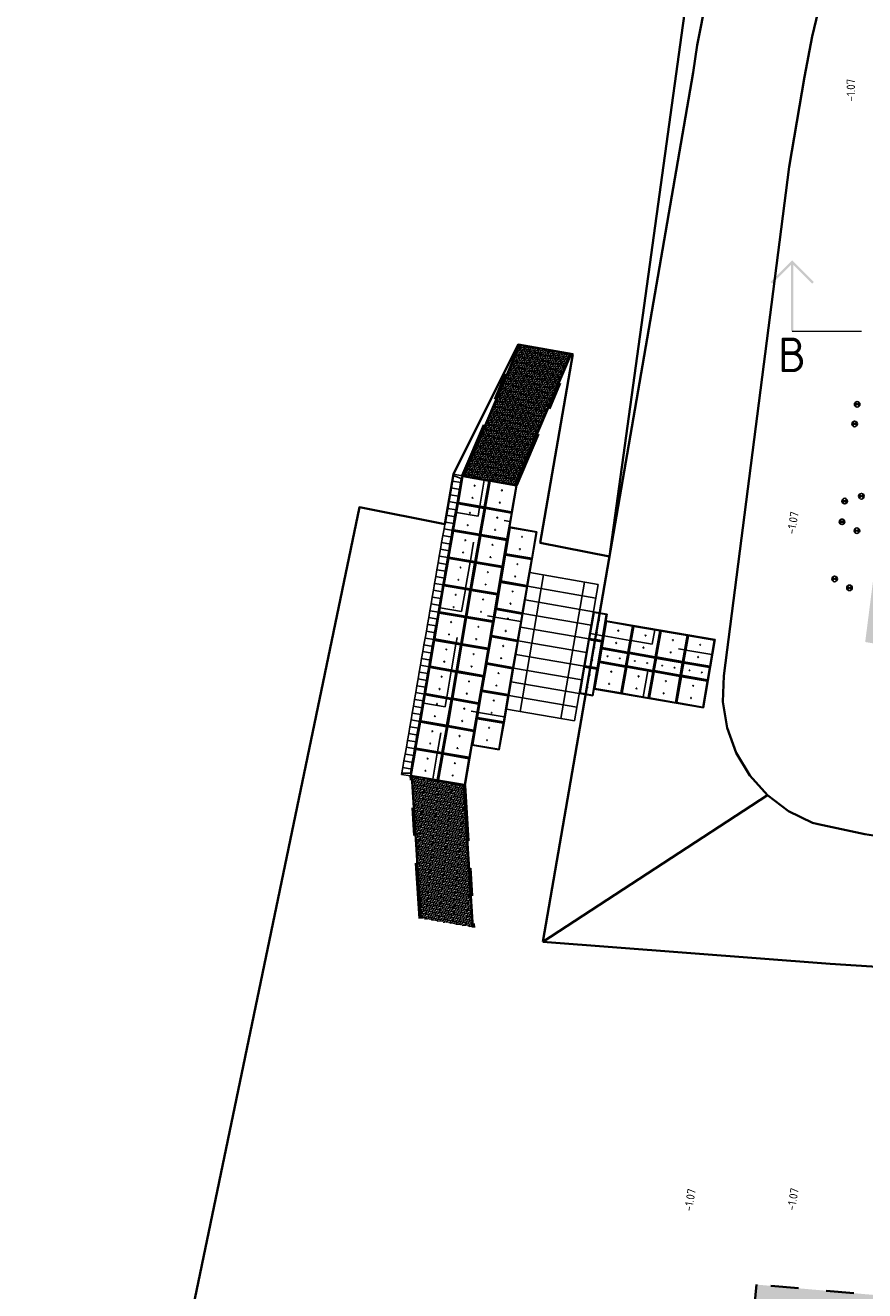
# Model space of a CAD drawing. Header units: metres. Extents: x 114946 to 116571, y 426496 to 427327.
# Tile 2 of 7: x 114952 to 115013, y 426688 to 426779. Entities that reach past the tile are written whole.
import ezdxf
from ezdxf.enums import TextEntityAlignment as Align

# ---------------------------------------------------------------- set-up
doc = ezdxf.new("R2010")
doc.units = ezdxf.units.M
for name, pattern in [('VH-OPSLUITBAND-SO', [10, 4, -2, 2, -2]), ('ZZ-CENTER-SO', [8, 5, -1, 1, -1]), ('ZZ-HIDDEN-SO', [4, 2, -2])]:
    doc.linetypes.add(name, pattern=pattern)
doc.layers.add('B-WE-VH-BEDRIJFSVLOERPLAAT-S', color=253, linetype='Continuous')
doc.layers.add('B-WE-VH-KANTOPSLUITING_ELEMENT_INRIT-S', color=40, linetype='Continuous')
for name, color, linetype, lineweight in [('B-WE-VH-KANTOPSLUITING_OPSLUITBAND-G', 150, 'VH-OPSLUITBAND-SO', 35), ('B-WE-VH-KANTOPSLUITING_VOORKANTBAND-G', 7, 'Continuous', 35), ('B-WE-VH-OPENVERHARDING_BETONSTRAATSTEEN-A', 92, 'Continuous', 18), ('B-WE-ZZ-HOOGTELABEL-ZANDOPHOGING-S', 7, 'Continuous', 25), ('Draglineschotten', 253, 'Continuous', 25), ('N-WE-RI-DWA_HULPSTUK-S-200', 20, 'Continuous', 25), ('N-WE-RI-HWA_HULPSTUK-S-200', 150, 'Continuous', 25), ('N-WE-WH-GRONDWATERLIJN-G', 4, 'AL-GRONDWATERLIJN-SO', 35), ('X-XX-AL-GRENS_WERK-G', 7, 'ZZ-WERKGRENS-SO', 35), ('X-XX-AL-VERWIJZING-S-500', 7, 'Continuous', 18), ('X-XX-AL-VERWIJZING_DOORSNEDE-G', 7, 'ZZ-CENTER-SO', 18)]:
    doc.layers.add(name, color=color, linetype=linetype, lineweight=lineweight)
doc.layers.add('N-WE-KL-TRACE-G', color=40, linetype='ZZ-HIDDEN-SO', lineweight=35, transparency=0.4)
doc.layers.get('0').freeze()
doc.styles.add('NLCS-ISO', font='NLCS-ISO.ttf')
doc.styles.add('NLCS-ISO-ANNOTATIEF-T18', font='NLCS-ISO.ttf', dxfattribs={"height": 1.8})
doc.linetypes.add('AL-GRONDWATERLIJN-SO', pattern='A,6,[32,NLCS.shx,S=1,R=0,X=0,Y=0],6', length=12)
doc.linetypes.add('ZZ-WERKGRENS-SO', pattern='A,2,-3,[137,NLCS.shx,S=0.05,R=0,X=-0.55,Y=-0.675],-3,2', length=10)
pattern_1 = [(0, (0, 0), (0, 6.985), [5.08, -1.905]), (90, (0, 0), (-6.985, 4e-16), [5.08, -1.905])]

# ---------------------------------------------------------------- blocks, each defined once
blk = doc.blocks.new('SAL-VERWIJZING_AANZICHT_BOVEN-SO')
h = blk.add_hatch(color=256)
h.dxf.hatch_style = 1
h.paths.add_polyline_path([(0, 10.25), (-3.12, 7.12), (-2.88, 6.88), (-0.18, 9.58), (-0.18, 0), (0.17, 0), (0.17, 9.58), (2.88, 6.88), (3.12, 7.12)])
at = {"lineweight": 50, "style": 'NLCS-ISO'}
blk.add_attdef('...', text='', height=5, dxfattribs=at).set_placement((-0.02, -0.9), align=Align.TOP_CENTER)
blk = doc.blocks.new('A$C310b0197')
at = {"layer": 'B-WE-VH-KANTOPSLUITING_ELEMENT_INRIT-S', "color": 253}
for p, q in [((3.653, 21.297), (3.568, 20.805)), ((3.738, 21.79), (3.653, 21.297)), ((3.653, 21.297), (4.292, 21.187)), ((3.653, 21.297), (4.292, 21.187)), ((3.722, 21.697), (4.303, 21.49)), ((3.738, 21.79), (4.377, 21.68)), ((4.252, 21.194), (4.167, 20.702)), ((4.292, 21.187), (4.207, 20.695)), ((4.303, 21.49), (4.252, 21.194)), ((4.377, 21.68), (4.292, 21.187)), ((3.483, 20.312), (3.398, 19.819)), ((3.568, 20.805), (3.483, 20.312)), ((3.483, 20.312), (4.122, 20.202)), ((3.483, 20.312), (4.122, 20.202)), ((3.568, 20.805), (4.207, 20.695)), ((3.568, 20.805), (4.207, 20.695)), ((4.082, 20.209), (3.997, 19.716)), ((4.122, 20.202), (4.037, 19.709)), ((4.167, 20.702), (4.082, 20.209)), ((4.207, 20.695), (4.122, 20.202)), ((3.313, 19.327), (3.228, 18.834)), ((3.398, 19.819), (3.313, 19.327)), ((3.313, 19.327), (3.952, 19.216)), ((3.313, 19.327), (3.952, 19.216)), ((3.398, 19.819), (4.037, 19.709)), ((3.398, 19.819), (4.037, 19.709)), ((3.912, 19.223), (3.827, 18.731)), ((3.952, 19.216), (3.867, 18.724)), ((3.997, 19.716), (3.912, 19.223)), ((4.037, 19.709), (3.952, 19.216)), ((3.143, 18.341), (3.058, 17.848)), ((3.228, 18.834), (3.143, 18.341)), ((3.143, 18.341), (3.782, 18.231)), ((3.143, 18.341), (3.782, 18.231)), ((3.228, 18.834), (3.867, 18.724)), ((3.228, 18.834), (3.867, 18.724)), ((3.827, 18.731), (3.742, 18.238)), ((3.867, 18.724), (3.782, 18.231)), ((3.058, 17.848), (2.973, 17.356)), ((3.058, 17.848), (3.697, 17.738)), ((3.058, 17.848), (3.697, 17.738)), ((3.657, 17.745), (3.572, 17.252)), ((3.697, 17.738), (3.612, 17.246)), ((3.742, 18.238), (3.657, 17.745)), ((3.782, 18.231), (3.697, 17.738)), ((2.888, 16.863), (2.803, 16.37)), ((2.973, 17.356), (2.888, 16.863)), ((2.888, 16.863), (3.527, 16.753)), ((2.888, 16.863), (3.527, 16.753)), ((2.973, 17.356), (3.612, 17.246)), ((2.973, 17.356), (3.612, 17.246)), ((3.487, 16.76), (3.402, 16.267)), ((3.527, 16.753), (3.442, 16.26)), ((3.572, 17.252), (3.487, 16.76)), ((3.612, 17.246), (3.527, 16.753)), ((2.719, 15.877), (2.634, 15.385)), ((2.803, 16.37), (2.719, 15.877)), ((2.719, 15.877), (3.357, 15.767)), ((2.719, 15.877), (3.357, 15.767)), ((2.803, 16.37), (3.442, 16.26)), ((2.803, 16.37), (3.442, 16.26)), ((3.317, 15.774), (3.232, 15.282)), ((3.357, 15.767), (3.272, 15.275)), ((3.402, 16.267), (3.317, 15.774)), ((3.442, 16.26), (3.357, 15.767)), ((2.549, 14.892), (2.464, 14.399)), ((2.634, 15.385), (2.549, 14.892)), ((2.549, 14.892), (3.187, 14.782)), ((2.549, 14.892), (3.187, 14.782)), ((2.634, 15.385), (3.272, 15.275)), ((2.634, 15.385), (3.272, 15.275)), ((3.147, 14.789), (3.062, 14.296)), ((3.187, 14.782), (3.102, 14.289)), ((3.232, 15.282), (3.147, 14.789)), ((3.272, 15.275), (3.187, 14.782)), ((2.379, 13.907), (2.294, 13.414)), ((2.464, 14.399), (2.379, 13.907)), ((2.379, 13.907), (3.017, 13.796)), ((2.379, 13.907), (3.017, 13.796)), ((2.464, 14.399), (3.102, 14.289)), ((2.464, 14.399), (3.102, 14.289)), ((2.977, 13.803), (2.892, 13.311)), ((3.017, 13.796), (2.932, 13.304)), ((3.062, 14.296), (2.977, 13.803)), ((3.102, 14.289), (3.017, 13.796)), ((2.209, 12.921), (2.124, 12.428)), ((2.294, 13.414), (2.209, 12.921)), ((2.209, 12.921), (2.847, 12.811)), ((2.209, 12.921), (2.847, 12.811)), ((2.294, 13.414), (2.932, 13.304)), ((2.294, 13.414), (2.932, 13.304)), ((2.807, 12.818), (2.723, 12.325)), ((2.847, 12.811), (2.762, 12.318)), ((2.892, 13.311), (2.807, 12.818)), ((2.932, 13.304), (2.847, 12.811)), ((2.039, 11.936), (1.954, 11.443)), ((2.124, 12.428), (2.039, 11.936)), ((2.039, 11.936), (2.677, 11.826)), ((2.039, 11.936), (2.677, 11.826)), ((2.124, 12.428), (2.762, 12.318)), ((2.124, 12.428), (2.762, 12.318)), ((2.723, 12.325), (2.638, 11.832)), ((2.762, 12.318), (2.677, 11.826)), ((1.954, 11.443), (1.869, 10.95)), ((1.954, 11.443), (2.593, 11.333)), ((1.954, 11.443), (2.593, 11.333)), ((2.553, 11.34), (2.468, 10.847)), ((2.593, 11.333), (2.508, 10.84)), ((2.638, 11.832), (2.553, 11.34)), ((2.677, 11.826), (2.593, 11.333)), ((1.784, 10.457), (1.699, 9.965)), ((1.869, 10.95), (1.784, 10.457)), ((1.784, 10.457), (2.423, 10.347)), ((1.784, 10.457), (2.423, 10.347)), ((1.869, 10.95), (2.508, 10.84)), ((1.869, 10.95), (2.508, 10.84)), ((2.383, 10.354), (2.298, 9.861)), ((2.423, 10.347), (2.338, 9.855)), ((2.468, 10.847), (2.383, 10.354)), ((2.508, 10.84), (2.423, 10.347)), ((1.614, 9.472), (1.529, 8.979)), ((1.699, 9.965), (1.614, 9.472)), ((1.614, 9.472), (2.253, 9.362)), ((1.614, 9.472), (2.253, 9.362)), ((1.699, 9.965), (2.338, 9.855)), ((1.699, 9.965), (2.338, 9.855)), ((2.213, 9.369), (2.128, 8.876)), ((2.253, 9.362), (2.168, 8.869)), ((2.298, 9.861), (2.213, 9.369)), ((2.338, 9.855), (2.253, 9.362)), ((1.444, 8.487), (1.359, 7.994)), ((1.529, 8.979), (1.444, 8.487)), ((1.444, 8.487), (2.083, 8.376)), ((1.444, 8.487), (2.083, 8.376)), ((1.529, 8.979), (2.168, 8.869)), ((1.529, 8.979), (2.168, 8.869)), ((2.043, 8.383), (1.958, 7.891)), ((2.083, 8.376), (1.998, 7.884)), ((2.128, 8.876), (2.043, 8.383)), ((2.168, 8.869), (2.083, 8.376)), ((1.274, 7.501), (1.189, 7.008)), ((1.359, 7.994), (1.274, 7.501)), ((1.274, 7.501), (1.913, 7.391)), ((1.274, 7.501), (1.913, 7.391)), ((1.359, 7.994), (1.998, 7.884)), ((1.359, 7.994), (1.998, 7.884)), ((1.873, 7.398), (1.788, 6.905)), ((1.913, 7.391), (1.828, 6.898)), ((1.958, 7.891), (1.873, 7.398)), ((1.998, 7.884), (1.913, 7.391)), ((1.104, 6.516), (1.019, 6.023)), ((1.189, 7.008), (1.104, 6.516)), ((1.104, 6.516), (1.743, 6.405)), ((1.104, 6.516), (1.743, 6.405)), ((1.189, 7.008), (1.828, 6.898)), ((1.189, 7.008), (1.828, 6.898)), ((1.703, 6.412), (1.618, 5.92)), ((1.743, 6.405), (1.658, 5.913)), ((1.788, 6.905), (1.703, 6.412)), ((1.828, 6.898), (1.743, 6.405)), ((0.934, 5.53), (0.85, 5.037)), ((1.019, 6.023), (0.934, 5.53)), ((0.934, 5.53), (1.573, 5.42)), ((0.934, 5.53), (1.573, 5.42)), ((1.019, 6.023), (1.658, 5.913)), ((1.019, 6.023), (1.658, 5.913)), ((1.618, 5.92), (1.533, 5.427)), ((1.658, 5.913), (1.573, 5.42)), ((0.85, 5.037), (0.765, 4.545)), ((0.85, 5.037), (1.488, 4.927)), ((0.85, 5.037), (1.488, 4.927)), ((1.448, 4.934), (1.363, 4.441)), ((1.488, 4.927), (1.403, 4.435)), ((1.533, 5.427), (1.448, 4.934)), ((1.573, 5.42), (1.488, 4.927)), ((0.68, 4.052), (0.595, 3.559)), ((0.765, 4.545), (0.68, 4.052)), ((0.68, 4.052), (1.318, 3.942)), ((0.68, 4.052), (1.318, 3.942)), ((0.765, 4.545), (1.403, 4.435)), ((0.765, 4.545), (1.403, 4.435)), ((1.278, 3.949), (1.193, 3.456)), ((1.318, 3.942), (1.233, 3.449)), ((1.363, 4.441), (1.278, 3.949)), ((1.403, 4.435), (1.318, 3.942)), ((0.51, 3.066), (0.425, 2.574)), ((0.595, 3.559), (0.51, 3.066)), ((0.51, 3.066), (1.148, 2.956)), ((0.51, 3.066), (1.148, 2.956)), ((0.595, 3.559), (1.233, 3.449)), ((0.595, 3.559), (1.233, 3.449)), ((1.108, 2.963), (1.023, 2.471)), ((1.148, 2.956), (1.063, 2.464)), ((1.193, 3.456), (1.108, 2.963)), ((1.233, 3.449), (1.148, 2.956)), ((0.34, 2.081), (0.255, 1.588)), ((0.425, 2.574), (0.34, 2.081)), ((0.34, 2.081), (0.978, 1.971)), ((0.34, 2.081), (0.978, 1.971)), ((0.425, 2.574), (1.063, 2.464)), ((0.425, 2.574), (1.063, 2.464)), ((0.938, 1.978), (0.854, 1.485)), ((0.978, 1.971), (0.893, 1.478)), ((1.023, 2.471), (0.938, 1.978)), ((1.063, 2.464), (0.978, 1.971)), ((0.17, 1.096), (0.085, 0.603)), ((0.255, 1.588), (0.17, 1.096)), ((0.17, 1.096), (0.808, 0.985)), ((0.17, 1.096), (0.808, 0.985)), ((0.255, 1.588), (0.893, 1.478)), ((0.255, 1.588), (0.893, 1.478)), ((0.769, 0.992), (0.684, 0.5)), ((0.808, 0.985), (0.724, 0.493)), ((0.854, 1.485), (0.769, 0.992)), ((0.893, 1.478), (0.808, 0.985)), ((0.085, 0.603), (0, 0.11)), ((0, 0.11), (0.639, 0)), ((0.633, 0.204), (0.016, 0.203)), ((0.085, 0.603), (0.724, 0.493)), ((0.085, 0.603), (0.724, 0.493)), ((0.684, 0.5), (0.633, 0.204)), ((0.724, 0.493), (0.639, 0))]:
    blk.add_line(p, q, dxfattribs=at)
blk = doc.blocks.new('B-SVH-BETONPLAAT_2X1')
at = {"layer": 'B-WE-VH-BEDRIJFSVLOERPLAAT-S', "transparency": 33554508}
h = blk.add_hatch(dxfattribs=at)
h.set_pattern_fill('ANGLE', color=256)
h.set_pattern_definition(pattern_1)
h.paths.add_polyline_path([(0.95, 1.949, 0.413986), (0.949, 1.95), (0.051, 1.95, 0.414214), (0.05, 1.949), (0.05, 0.051, 0.414214), (0.051, 0.05), (0.949, 0.05, 0.414441), (0.95, 0.051)])
h.paths.add_polyline_path([(0.485, 1.48), (0.515, 1.48), (0.515, 1.42), (0.485, 1.42)], flags=16)
h.paths.add_polyline_path([(0.485, 0.58), (0.515, 0.58), (0.515, 0.52), (0.485, 0.52)], flags=16)
at = {"transparency": 33554687}
for p, q in [((0, 2), (0, 0)), ((0.999, 2), (0, 2)), ((0.05, 1.949), (0.05, 0.051)), ((0.949, 1.95), (0.051, 1.95)), ((0.95, 0.051), (0.95, 1.949)), ((1, 0.001), (1, 1.999)), ((0.485, 1.48), (0.485, 1.42)), ((0.515, 1.48), (0.485, 1.48)), ((0.485, 1.42), (0.515, 1.42)), ((0.515, 1.42), (0.515, 1.48)), ((0, 0), (0.999, 0)), ((0.051, 0.05), (0.949, 0.05)), ((0.485, 0.58), (0.485, 0.52)), ((0.515, 0.58), (0.485, 0.58)), ((0.485, 0.52), (0.515, 0.52)), ((0.515, 0.52), (0.515, 0.58))]:
    blk.add_line(p, q, dxfattribs=at)
for centre, start, end in [((0.051, 1.949), 90, 180), ((0.949, 1.949), 0, 90), ((0.949, 1.949), 0, 90), ((0.999, 1.999), 0, 90), ((0.949, 0.051), 270, 0), ((0.949, 0.051), 270, 0), ((0.999, 0.001), 270, 0)]:
    blk.add_arc(centre, 0.001, start, end, dxfattribs=at)
at = {"transparency": 33554687, "extrusion": (0, 0, -1)}
blk.add_arc((-0.051, 0.051), 0.001, 270, 0, dxfattribs=at)
blk = doc.blocks.new('B-SVH-BETONPLAAT_2X2')
at = {"transparency": 33554508}
h = blk.add_hatch(dxfattribs=at)
h.set_pattern_fill('ANGLE', color=256)
h.set_pattern_definition(pattern_1)
h.paths.add_polyline_path([(1.95, 1.949, 0.413986), (1.949, 1.95), (0.051, 1.95, 0.414214), (0.05, 1.949), (0.05, 0.051, 0.414214), (0.051, 0.05), (1.949, 0.05, 0.414441), (1.95, 0.051)])
h.paths.add_polyline_path([(0.52, 0.985), (0.52, 1.015), (0.58, 1.015), (0.58, 0.985)], flags=16)
h.paths.add_polyline_path([(1.42, 0.985), (1.42, 1.015), (1.48, 1.015), (1.48, 0.985)], flags=16)
at = {"transparency": 33554687}
for p, q in [((0, 2), (0, 0)), ((2, 2), (0, 2)), ((0.05, 1.949), (0.05, 0.051)), ((1.949, 1.95), (0.051, 1.95)), ((1.95, 0.051), (1.95, 1.949)), ((2, 0), (2, 2)), ((0.52, 1.015), (0.52, 0.985)), ((0.58, 1.015), (0.52, 1.015)), ((0.52, 0.985), (0.58, 0.985)), ((0.58, 0.985), (0.58, 1.015)), ((1.42, 1.015), (1.42, 0.985)), ((1.48, 1.015), (1.42, 1.015)), ((1.42, 0.985), (1.48, 0.985)), ((1.48, 0.985), (1.48, 1.015)), ((0, 0), (2, 0)), ((0.051, 0.05), (1.949, 0.05))]:
    blk.add_line(p, q, dxfattribs=at)
for centre, start, end in [((0.051, 1.949), 90, 180), ((1.949, 1.949), 0, 90), ((1.949, 0.051), 270, 0)]:
    blk.add_arc(centre, 0.001, start, end, dxfattribs=at)
at = {"transparency": 33554687, "extrusion": (0, 0, -1)}
blk.add_arc((-0.051, 0.051), 0.001, 270, 0, dxfattribs=at)
blk = doc.blocks.new('SRI-HULP_INLAAT_125MM-SO')
at = {"transparency": 33554687}
h = blk.add_hatch(color=256, dxfattribs=at)
h.dxf.hatch_style = 1
h.paths.add_polyline_path([(-0.71, 0.71, 0.198912), (-1, 0, 0.198912), (-0.71, -0.71), (0, 0)])
h = blk.add_hatch(color=256, dxfattribs=at)
h.dxf.hatch_style = 1
h.paths.add_polyline_path([(1, 0, 0.198912), (0.71, 0.71), (0, 0), (0.71, -0.71, 0.198912)])
for p, q in [((-0.71, 0.71), (0.71, -0.71)), ((-0.71, -0.71), (0.71, 0.71))]:
    blk.add_line(p, q, dxfattribs=at)
blk.add_circle((0, 0), 1, dxfattribs=at)

msp = doc.modelspace()

# ---------------------------------------------------------------- hatches: boundary and pattern name
at = {"layer": 'B-WE-VH-OPENVERHARDING_BETONSTRAATSTEEN-A', "transparency": 33554508}
h = msp.add_hatch(dxfattribs=at)
h.set_pattern_fill('AVH-BSS_KEIFORMAAT_ELLEBOOG', color=253, angle=67, pattern_type=2)
h.set_pattern_definition([(67, (-0.00558, -0.0131), (-0.05562624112, 0.137679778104), [0.315, -0.105]), (337, (-0.19888, 0.06895), (-0.05562624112, 0.137679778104), [0.315, -0.105])])
h.paths.add_polyline_path([(114987.706, 426746.27), (114983.964, 426746.915), (114987.988, 426756.369), (114991.729, 426755.724)])
h = msp.add_hatch(dxfattribs=at)
h.set_pattern_fill('AVH-BSS_KEIFORMAAT_ELLEBOOG', color=253, angle=3.5, pattern_type=2)
h.set_pattern_definition([(3.5, (-0.00558, -0.0131), (0.098394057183, 0.111214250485), [0.315, -0.105]), (273.5, (-0.0184, 0.1965), (0.098394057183, 0.111214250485), [0.315, -0.105])])
h.paths.add_polyline_path([(114983.968, 426724.59), (114980.226, 426725.235), (114980.877, 426714.974), (114984.618, 426714.33)])
at = {"layer": 'N-WE-KL-TRACE-G', "transparency": 33554687}
h = msp.add_hatch(dxfattribs=at)
h.set_pattern_fill('AOG-ZONE_HOOGSPANNINGSTRACE-SO', color=256, scale=0.5, pattern_type=2)
h.set_pattern_definition([(36.304497, (0.17, 0.25), (17.00000002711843, 12.49999996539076), [0.3040148, -30.097465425]), (180, (0.335, 0.25), (-6e-17, -0.5), [0.165, -0.335]), (34.695154, (0.075, 0.07), (4.9999999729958, 3.5000000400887), [0.316227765, -7.589466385])])
h.paths.add_polyline_path([(115040.179, 426755.284), (115040.101, 426754.68), (115038.208, 426754.926), (115038.079, 426753.934), (115047.904, 426752.657), (115051.637, 426752.383), (115052.958, 426752.47), (115065.747, 426753.31), (115067.367, 426728.652), (115060.286, 426729.292), (115035.386, 426732.173), (115014.065, 426735.754), (115018.135, 426767.474), (115019.275, 426773.764), (115019.777, 426776.491), (115020.338, 426778.989), (115021.131, 426782.091), (115023.089, 426788.228), (115024.242, 426791.396), (115025.647, 426794.8), (115027.476, 426798.079), (115029.757, 426801.806), (115031.273, 426804.014), (115034.727, 426808.41), (115038.001, 426812.219), (115040.547, 426815.1), (115046.513, 426819.436), (115055.613, 426825.115), (115064.031, 426828.437), (115071.858, 426830.906), (115079.078, 426832.604), (115095.385, 426835.705), (115096.659, 426814.375), (115057.959, 426812.078), (115058.046, 426811.102), (115096.719, 426813.377), (115096.893, 426810.461), (115089.221, 426805.015), (115062.451, 426803.469), (115065.681, 426754.308), (115052.901, 426753.468), (115051.641, 426753.385), (115048.005, 426753.652), (115041.886, 426754.448), (115041.962, 426755.039), (115041.962, 426755.04)], flags=16)
h.paths.add_polyline_path([(115070.022, 426682.877), (115078.416, 426683.385), (115081.556, 426627.202), (115052.074, 426625.341), (115036.757, 426627.618), (115014.949, 426631.188), (115001.535, 426639.491), (115006.013, 426687.438), (115051.941, 426683.392)], flags=16)
h.paths.add_polyline_path([(115179.4, 426732.358), (115179.38, 426733.361), (115149.561, 426730.394), (115143.996, 426729.932), (115140.527, 426729.937), (115120.609, 426729.777), (115113.309, 426729.209), (115099.55, 426728.145), (115082.372, 426727.082), (115077.207, 426726.895), (115074.592, 426727.152), (115072.439, 426727.55), (115068.56, 426728.544), (115068.375, 426728.56), (115063.515, 426802.529), (115089.542, 426804.032), (115097.924, 426809.975), (115097.546, 426816.3), (115106.219, 426816.815), (115107.369, 426800.411), (115095.678, 426799.619), (115098.683, 426753.867), (115099.68, 426753.933), (115096.73, 426798.663), (115107.439, 426799.414), (115109.549, 426769.318), (115110.547, 426769.378), (115107.218, 426816.875), (115174.274, 426820.864), (115176.889, 426773.652), (115177.887, 426773.711), (115175.217, 426821.922), (115097.487, 426817.298), (115096.376, 426835.893), (115103.536, 426837.255), (115174.086, 426842.343), (115174.031, 426843.342), (115103.406, 426838.248), (115078.87, 426833.582), (115071.593, 426831.871), (115063.696, 426829.38), (115055.161, 426826.012), (115045.954, 426820.266), (115039.87, 426815.845), (115037.279, 426812.912), (115033.948, 426809.038), (115030.467, 426804.606), (115028.918, 426802.35), (115026.612, 426798.584), (115024.745, 426795.236), (115023.309, 426791.758), (115022.143, 426788.551), (115020.17, 426782.367), (115019.366, 426779.223), (115018.797, 426776.691), (115018.292, 426773.944), (115017.147, 426767.627), (115012.951, 426734.927), (115035.246, 426731.182), (115060.348, 426728.279), (115060.789, 426705.366), (115068.573, 426704.804), (115069.934, 426683.88), (115051.97, 426684.391), (115005.11, 426688.521), (115000.481, 426638.967), (115014.591, 426630.233), (115036.603, 426626.63), (115052.032, 426624.336), (115081.612, 426626.203), (115082.549, 426609.403), (115082.833, 426604.316), (115087.365, 426604.605), (115146.344, 426614.392), (115144.209, 426642.202), (115149.441, 426642.465), (115148.805, 426653.697), (115147.507, 426666.291), (115149.693, 426694.143), (115137.993, 426693.19), (115138.065, 426690.648), (115139.063, 426690.708), (115139.02, 426692.27), (115148.605, 426693.051), (115146.503, 426666.279), (115147.808, 426653.618), (115148.392, 426643.417), (115144.133, 426643.2), (115141.934, 426671.854), (115140.939, 426671.74), (115145.277, 426615.229), (115087.251, 426605.6), (115083.775, 426605.378), (115083.526, 426609.841), (115079.359, 426684.444), (115070.808, 426683.927), (115069.515, 426705.739), (115061.735, 426706.301), (115061.355, 426728.192), (115068.39, 426727.555), (115072.224, 426726.573), (115074.452, 426726.161), (115077.176, 426725.894), (115082.421, 426726.084), (115099.619, 426727.147), (115113.386, 426728.212), (115120.652, 426728.778), (115140.53, 426728.937), (115144.037, 426728.932), (115149.652, 426729.398)])

# ---------------------------------------------------------------- linework, layer by layer
at = {"layer": 'B-WE-VH-BEDRIJFSVLOERPLAAT-S', "color": 253, "transparency": 33554687}
for p, q in [((114985.836, 426746.592), (114983.865, 426746.932)), ((114987.807, 426746.252), (114985.836, 426746.592)), ((114980.127, 426725.252), (114982.098, 426724.912)), ((114982.098, 426724.912), (114984.069, 426724.572))]:
    msp.add_line(p, q, dxfattribs=at)
at = {"layer": 'B-WE-VH-KANTOPSLUITING_OPSLUITBAND-G', "color": 253, "transparency": 33554687, "flags": 128}
for points in [[(114983.865, 426746.932), (114983.867, 426746.943), (114987.896, 426756.408)], [(114987.807, 426746.252), (114991.83, 426755.706)], [(114980.777, 426714.968), (114980.125, 426725.24)], [(114984.069, 426724.572), (114984.72, 426714.312)]]:
    msp.add_lwpolyline(points, dxfattribs=at)
at = {"layer": 'B-WE-VH-KANTOPSLUITING_VOORKANTBAND-G', "color": 253, "transparency": 33554687, "flags": 128}
for points in [[(114983.964, 426746.915), (114987.988, 426756.369)], [(114987.715, 426746.291), (114991.738, 426755.745)], [(114980.877, 426714.975), (114980.225, 426725.246)], [(114983.969, 426724.566), (114984.62, 426714.306)]]:
    msp.add_lwpolyline(points, dxfattribs=at)
at = {"layer": 'Draglineschotten', "transparency": 33554687, "flags": 128}
for points in [[(114987.049, 426730.085), (114988.748, 426739.94)], [(114988.035, 426729.915), (114989.734, 426739.77)], [(114988.748, 426739.94), (114993.676, 426739.09)], [(114988.578, 426738.954), (114993.506, 426738.105)], [(114990.991, 426729.405), (114992.69, 426739.26)], [(114991.977, 426729.235), (114993.676, 426739.09)], [(114988.408, 426737.969), (114993.336, 426737.119)], [(114988.239, 426736.983), (114993.166, 426736.134)], [(114988.069, 426735.998), (114992.996, 426735.148)], [(114987.899, 426735.012), (114992.826, 426734.163)], [(114987.729, 426734.027), (114992.656, 426733.177)], [(114987.559, 426733.041), (114992.486, 426732.192)], [(114987.389, 426732.056), (114992.316, 426731.206)], [(114987.219, 426731.07), (114992.146, 426730.221)], [(114987.049, 426730.085), (114991.977, 426729.235)]]:
    msp.add_lwpolyline(points, dxfattribs=at)
at = {"layer": 'N-WE-KL-TRACE-G', "transparency": 33554687}
msp.add_lwpolyline([(115051.97, 426684.391), (115005.11, 426688.521), (115000.481, 426638.967)], dxfattribs=at)
at = {"layer": 'N-WE-WH-GRONDWATERLIJN-G', "linetype": 'ByBlock', "transparency": 33554687, "flags": 128}
for points in [[(115026.248, 426815.242), (115023.672, 426812.105), (115020.941, 426808.149), (115018.977, 426804.921), (115017.152, 426801.562), (115015.466, 426798.071), (115013.919, 426794.449), (115012.511, 426790.696), (115011.242, 426786.811), (115010.112, 426782.794), (115009.121, 426778.646), (115008.575, 426775.737), (115007.454, 426769.242), (115002.741, 426732.479)], [(114994.021, 426738.34), (115000.537, 426776.047), (115000.822, 426778.021), (115002.138, 426784.726)], [(114989.69, 426713.281), (114994.021, 426738.34)], [(115002.741, 426732.479), (115002.681, 426730.605), (115002.983, 426728.72), (115003.639, 426726.927), (115004.623, 426725.291), (115005.9, 426723.872), (115007.423, 426722.721), (115009.137, 426721.881), (115009.565, 426721.766)], [(115009.565, 426721.766), (115012.93, 426721.05), (115013.548, 426720.951), (115014.167, 426720.865), (115014.788, 426720.792), (115015.41, 426720.732), (115016.033, 426720.684), (115016.657, 426720.649), (115017.282, 426720.627), (115017.907, 426720.618), (115019.097, 426720.611), (115020.287, 426720.6), (115021.477, 426720.585), (115022.667, 426720.567), (115023.857, 426720.545), (115025.047, 426720.518), (115026.236, 426720.488), (115027.426, 426720.455), (115055.937, 426720.759), (115062.031, 426721.041)]]:
    msp.add_lwpolyline(points, dxfattribs=at)
at = {"layer": 'N-WE-WH-GRONDWATERLIJN-G', "linetype": 'ByBlock', "transparency": 33554687}
for points in [[(114989.69, 426713.281), (115005.9, 426723.872)], [(115010.421, 426711.685), (114989.69, 426713.281)], [(115056.652, 426708.737), (115010.421, 426711.685)]]:
    msp.add_lwpolyline(points, dxfattribs=at)
at = {"layer": 'X-XX-AL-GRENS_WERK-G', "transparency": 33554687, "flags": 128}
msp.add_lwpolyline([(115176.502, 426860.293), (115184.511, 426860.685), (115185.896, 426847.185), (115186.094, 426843.871), (115191.727, 426775.965), (115192.819, 426763.103), (115198.65, 426626.56), (115182.094, 426600.408), (115182.238, 426594.346), (115103.137, 426581.058, -0.095453), (114995.78, 426581.188), (114970.464, 426585.132), (114952.965, 426589.082), (114952.324, 426628.591), (114976.446, 426744.655), (114982.603, 426743.444), (114983.227, 426747.042), (114987.896, 426756.408), (114991.836, 426755.719), (114989.496, 426742.088), (114994.498, 426741.104), (115000.694, 426786.083, -0.308001), (115071.782, 426851.821, -0.013295), (115164.597, 426859.711), (115159.228, 426863.007), (115148.065, 426860.116), (115147.643, 426867.407), (115158.819, 426870.76), (115180.735, 426871.705), (115192.379, 426869.518), (115192.37, 426863.134), (115182.517, 426864.746)], format="xyb", close=True, dxfattribs=at)
at = {"layer": 'X-XX-AL-VERWIJZING_DOORSNEDE-G', "flags": 128}
msp.add_lwpolyline([(115007.681, 426757.367), (115069.95, 426757.367)], dxfattribs=at)

# ---------------------------------------------------------------- block references
at = {"layer": 'B-WE-VH-BEDRIJFSVLOERPLAAT-S', "transparency": 33554687}
for name, p, rotation in [('B-SVH-BETONPLAAT_2X2', (114985.496, 426744.621), 80.21759268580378), ('B-SVH-BETONPLAAT_2X2', (114987.467, 426744.281), 80.21759268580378), ('B-SVH-BETONPLAAT_2X2', (114985.157, 426742.65), 80.21759268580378), ('B-SVH-BETONPLAAT_2X2', (114987.128, 426742.31), 80.21759268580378), ('B-SVH-BETONPLAAT_2X2', (114988.918, 426740.925), 80.21759268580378), ('B-SVH-BETONPLAAT_2X2', (114984.817, 426740.679), 80.21759268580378), ('B-SVH-BETONPLAAT_2X2', (114986.788, 426740.339), 80.21759268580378), ('B-SVH-BETONPLAAT_2X2', (114984.477, 426738.708), 80.21759268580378), ('B-SVH-BETONPLAAT_2X2', (114986.448, 426738.369), 80.21759268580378), ('B-SVH-BETONPLAAT_2X2', (114988.578, 426738.954), 80.21759268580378), ('B-SVH-BETONPLAAT_2X2', (114984.137, 426736.737), 80.21759268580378), ('B-SVH-BETONPLAAT_2X2', (114986.108, 426736.398), 80.21759268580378), ('B-SVH-BETONPLAAT_2X2', (114988.239, 426736.983), 80.21759268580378), ('B-SVH-BETONPLAAT_2X2', (114983.797, 426734.766), 80.21759268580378), ('B-SVH-BETONPLAAT_2X2', (114985.768, 426734.427), 80.21759268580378), ('B-SVH-BETONPLAAT_2X2', (114987.899, 426735.012), 80.21759268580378), ('B-SVH-BETONPLAAT_2X1', (114994.32, 426736.949), 170.2175926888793), ('B-SVH-BETONPLAAT_2X2', (114995.866, 426734.146), 80.21759268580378), ('B-SVH-BETONPLAAT_2X2', (114997.837, 426733.807), 80.21759268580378), ('B-SVH-BETONPLAAT_2X2', (114983.458, 426732.796), 80.21759268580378), ('B-SVH-BETONPLAAT_2X2', (114987.559, 426733.041), 80.21759268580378), ('B-SVH-BETONPLAAT_2X1', (114993.981, 426734.978), 170.2175926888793), ('B-SVH-BETONPLAAT_2X2', (114999.808, 426733.467), 80.21759268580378), ('B-SVH-BETONPLAAT_2X2', (115001.779, 426733.127), 80.21759268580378), ('B-SVH-BETONPLAAT_2X2', (114985.428, 426732.456), 80.21759268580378), ('B-SVH-BETONPLAAT_2X1', (114995.698, 426733.161), 80.2175926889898), ('B-SVH-BETONPLAAT_2X1', (114997.668, 426732.821), 80.2175926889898), ('B-SVH-BETONPLAAT_2X2', (114983.118, 426730.825), 80.21759268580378), ('B-SVH-BETONPLAAT_2X2', (114987.219, 426731.07), 80.21759268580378), ('B-SVH-BETONPLAAT_2X1', (114993.642, 426733.007), 170.2175926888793), ('B-SVH-BETONPLAAT_2X2', (114995.358, 426731.19), 80.21759268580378), ('B-SVH-BETONPLAAT_2X2', (114997.329, 426730.85), 80.21759268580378), ('B-SVH-BETONPLAAT_2X1', (114999.639, 426732.481), 80.2175926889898), ('B-SVH-BETONPLAAT_2X1', (115001.61, 426732.141), 80.2175926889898), ('B-SVH-BETONPLAAT_2X2', (114985.089, 426730.485), 80.21759268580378), ('B-SVH-BETONPLAAT_2X2', (114999.3, 426730.51), 80.21759268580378), ('B-SVH-BETONPLAAT_2X2', (115001.271, 426730.17), 80.21759268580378), ('B-SVH-BETONPLAAT_2X2', (114986.879, 426729.099), 80.21759268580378), ('B-SVH-BETONPLAAT_2X2', (114982.778, 426728.854), 80.21759268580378), ('B-SVH-BETONPLAAT_2X2', (114984.749, 426728.514), 80.21759268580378), ('B-SVH-BETONPLAAT_2X2', (114986.54, 426727.129), 80.21759268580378), ('B-SVH-BETONPLAAT_2X2', (114982.438, 426726.883), 80.21759268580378), ('B-SVH-BETONPLAAT_2X2', (114984.409, 426726.543), 80.21759268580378), ('B-SVH-BETONPLAAT_2X2', (114982.098, 426724.912), 80.21759268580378), ('B-SVH-BETONPLAAT_2X2', (114984.069, 426724.572), 80.21759268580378)]:
    msp.add_blockref(name, p, dxfattribs=dict(at, rotation=rotation))
at = {"layer": 'B-WE-VH-KANTOPSLUITING_ELEMENT_INRIT-S', "transparency": 33554687}
msp.add_blockref('A$C310b0197', (114979.489, 426725.252), dxfattribs=at)
at = {"layer": 'N-WE-RI-DWA_HULPSTUK-S-200', "transparency": 33554687, "xscale": 0.2, "yscale": 0.2, "zscale": 0.2, "rotation": 359.9999999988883}
for p in [(115012.678, 426745.455), (115012.354, 426742.968), (115011.815, 426738.842)]:
    msp.add_blockref('SRI-HULP_INLAAT_125MM-SO', p, dxfattribs=at)
at = {"layer": 'N-WE-RI-HWA_HULPSTUK-S-200', "transparency": 33554687, "xscale": 0.2, "yscale": 0.2, "zscale": 0.2}
for p in [(115012.374, 426752.095), (115012.19, 426750.678), (115011.471, 426745.106), (115011.278, 426743.611), (115010.745, 426739.484)]:
    msp.add_blockref('SRI-HULP_INLAAT_125MM-SO', p, dxfattribs=at)
at = {"layer": 'X-XX-AL-VERWIJZING-S-500', "xscale": 0.4999999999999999, "yscale": 0.4999999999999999, "zscale": 0.4999999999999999}
msp.add_blockref('SAL-VERWIJZING_AANZICHT_BOVEN-SO', (115007.681, 426757.367), dxfattribs=at).add_auto_attribs({'...': 'B'})

# ---------------------------------------------------------------- texts
at = {"layer": 'B-WE-ZZ-HOOGTELABEL-ZANDOPHOGING-S', "transparency": 33554687, "style": 'NLCS-ISO-ANNOTATIEF-T18'}
for rotation, p in [(90, (115012.214, 426773.962)), (80, (115007.873, 426742.677)), (80, (115000.453, 426693.776)), (80, (115007.88, 426693.827))]:
    msp.add_text('-1.07', height=0.6, rotation=rotation, dxfattribs=at).set_placement(p)

doc.saveas('drawing.dxf')
